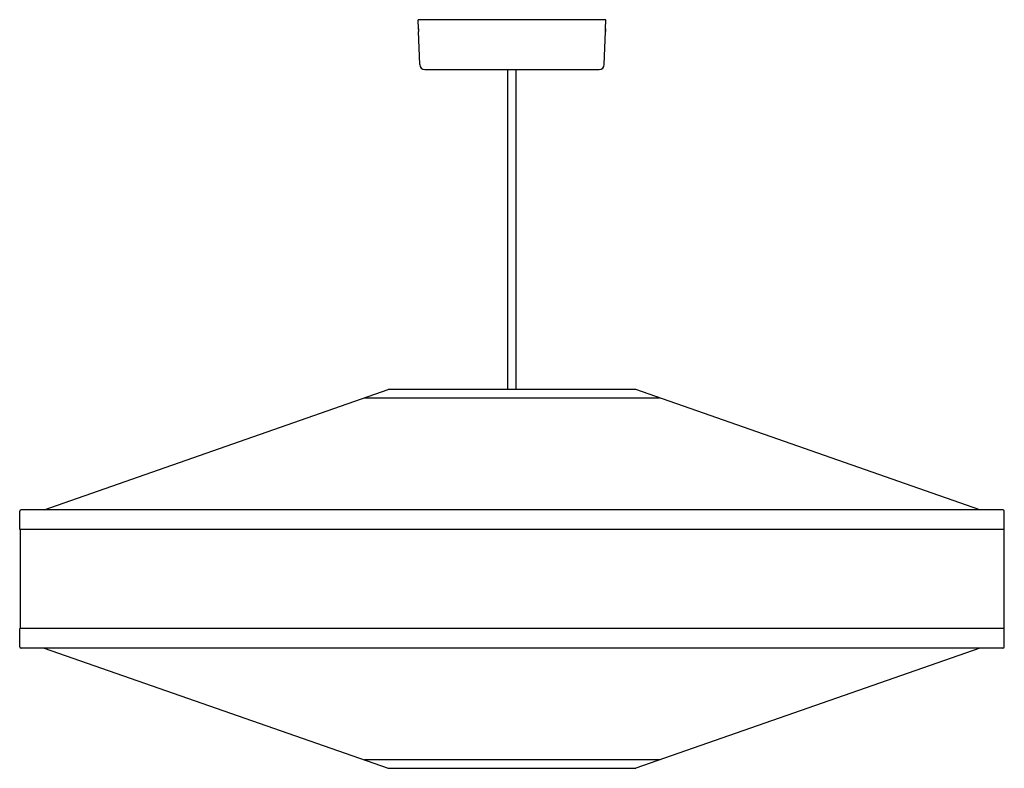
# Model space of a CAD drawing. Extents: x 220 to 970, y 125 to 696.
import ezdxf

# ---------------------------------------------------------------- set-up
doc = ezdxf.new("R2010")
doc.units = 0
doc.header["$MEASUREMENT"] = 0
doc.layers.get('0').update_dxf_attribs({"lineweight": 0})

msp = doc.modelspace()

# ---------------------------------------------------------------- linework, layer by layer
at = {"color": 18, "lineweight": 25, "true_color": 0x000000}
for p, q in [((524.24, 688.62), (524, 695.62)), ((667, 695.62), (524, 695.62)), ((666.76, 688.62), (667, 695.62)), ((525.19, 661.48), (524.31, 686.62)), ((665.81, 661.48), (666.69, 686.62)), ((529.19, 657.62), (661.81, 657.62)), ((592.25, 413.86), (592.25, 657.62)), ((598.75, 413.86), (598.75, 657.62)), ((239.04, 322.37), (501.11, 413.86)), ((689.89, 413.86), (501.11, 413.86)), ((951.96, 322.37), (689.89, 413.86)), ((483.15, 407.5), (707.85, 407.5)), ((220.5, 307.37), (220.5, 321.37)), ((969.5, 322.37), (221.5, 322.37)), ((970.5, 307.37), (970.5, 321.37)), ((588, 307.37), (220.5, 307.37)), ((220.75, 307.37), (220.75, 231.87)), ((970.5, 307.37), (586.6, 307.37)), ((970.25, 307.37), (970.25, 231.87)), ((220.5, 217.87), (220.5, 231.87)), ((588, 231.87), (220.5, 231.87)), ((970.5, 231.87), (588, 231.87)), ((970.5, 217.87), (970.5, 231.87)), ((969.5, 216.87), (221.5, 216.87)), ((239.04, 216.87), (501.11, 125.38)), ((951.96, 216.87), (689.89, 125.38)), ((707.85, 131.74), (483.15, 131.74)), ((501.11, 125.38), (689.89, 125.38))]:
    msp.add_line(p, q, dxfattribs=at)
for points, knots in [([(524.24, 688.62), (524.25, 688.6), (524.25, 688.59), (524.25, 688.54), (524.25, 688.5), (524.25, 688.42), (524.26, 688.32), (524.26, 688.23), (524.27, 688.12), (524.27, 688), (524.28, 687.88), (524.28, 687.76), (524.29, 687.63), (524.29, 687.5), (524.29, 687.37), (524.3, 687.25), (524.3, 687.13), (524.3, 687.01), (524.31, 686.92), (524.31, 686.83), (524.31, 686.75), (524.31, 686.7), (524.31, 686.67), (524.31, 686.65), (524.31, 686.64), (524.31, 686.63), (524.31, 686.62), (524.31, 686.62)], [0, 0, 0, 0, 1, 1, 1, 2, 2, 2, 3, 3, 3, 4, 4, 4, 5, 5, 5, 6, 6, 6, 7, 7, 7, 8, 8, 8, 9, 9, 9, 9]), ([(524.26, 688.19), (524.26, 688.23), (524.26, 688.28), (524.26, 688.32), (524.25, 688.42), (524.25, 688.49), (524.25, 688.54), (524.25, 688.57), (524.25, 688.59), (524.25, 688.6), (524.24, 688.61), (524.24, 688.62), (524.24, 688.62)], [0, 0, 0, 0, 1, 1, 1, 2, 2, 2, 3, 3, 3, 4, 4, 4, 4]), ([(524.31, 686.62), (524.31, 686.63), (524.31, 686.63), (524.31, 686.7), (524.31, 686.71), (524.31, 686.73), (524.31, 686.75)], [0, 0, 0, 0, 1, 1, 1, 2, 2, 2, 2]), ([(666.69, 686.62), (666.69, 686.62), (666.69, 686.63), (666.69, 686.64), (666.69, 686.65), (666.69, 686.67), (666.69, 686.7), (666.69, 686.75), (666.69, 686.83), (666.69, 686.92), (666.7, 687.01), (666.7, 687.13), (666.7, 687.25), (666.71, 687.37), (666.71, 687.5), (666.71, 687.63), (666.72, 687.76), (666.72, 687.88), (666.73, 688), (666.73, 688.12), (666.74, 688.23), (666.74, 688.32), (666.75, 688.42), (666.75, 688.5), (666.75, 688.54), (666.75, 688.59), (666.75, 688.6), (666.76, 688.62)], [0, 0, 0, 0, 1, 1, 1, 2, 2, 2, 3, 3, 3, 4, 4, 4, 5, 5, 5, 6, 6, 6, 7, 7, 7, 8, 8, 8, 9, 9, 9, 9]), ([(666.69, 686.76), (666.69, 686.74), (666.69, 686.71), (666.69, 686.7), (666.69, 686.63), (666.69, 686.63), (666.69, 686.62)], [0, 0, 0, 0, 1, 1, 1, 2, 2, 2, 2]), ([(666.76, 688.62), (666.76, 688.62), (666.76, 688.61), (666.75, 688.6), (666.75, 688.59), (666.75, 688.57), (666.75, 688.54), (666.75, 688.49), (666.75, 688.41), (666.74, 688.32), (666.74, 688.22), (666.73, 688.11), (666.73, 687.99), (666.72, 687.87), (666.72, 687.74), (666.71, 687.61), (666.71, 687.49), (666.71, 687.36), (666.7, 687.24)], [0, 0, 0, 0, 1, 1, 1, 2, 2, 2, 3, 3, 3, 4, 4, 4, 5, 5, 5, 6, 6, 6, 6])]:
    msp.add_open_spline(points, degree=3, knots=knots, dxfattribs=at)
for points in [[(525.19, 661.48), (525.27, 659.33), (527.03, 657.62), (529.19, 657.62)], [(661.81, 657.62), (663.97, 657.62), (665.73, 659.33), (665.81, 661.48)], [(221.5, 322.37), (220.95, 322.37), (220.5, 321.92), (220.5, 321.37)], [(970.5, 321.37), (970.5, 321.92), (970.05, 322.37), (969.5, 322.37)], [(220.5, 217.87), (220.5, 217.32), (220.95, 216.87), (221.5, 216.87)], [(969.5, 216.87), (970.05, 216.87), (970.5, 217.32), (970.5, 217.87)]]:
    msp.add_open_spline(points, degree=3, dxfattribs=at)

doc.saveas('drawing.dxf')
